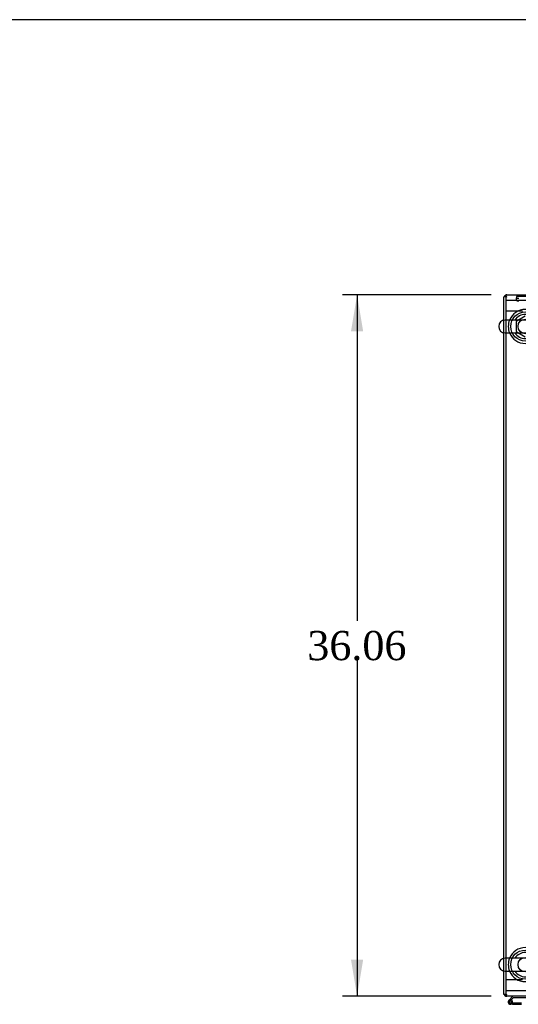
# Model space of a CAD drawing. Header units: inches. Extents: x 1 to 359, y -2 to 239.
# Tile 10 of 18: x 77 to 103, y 188 to 239. Entities that reach past the tile are written whole.
import ezdxf
from ezdxf.enums import TextEntityAlignment as Align
from ezdxf.lldxf.tags import DXFTag

# ---------------------------------------------------------------- set-up
doc = ezdxf.new("R2010")
doc.units = ezdxf.units.IN
doc.header["$MEASUREMENT"] = 0
for name, color, linetype in [('COM53964-5', 7, 'Continuous'), ('COM54746-60', 7, 'Continuous'), ('COM56676-2', 7, 'Continuous'), ('COM70449-6', 7, 'Continuous'), ('COM70838', 7, 'Continuous'), ('COM71197-3', 7, 'Continuous'), ('Default', 7, 'Continuous'), ('NTS18024', 7, 'Continuous'), ('SCS86414', 7, 'Continuous'), ('WAF25377', 7, 'Continuous'), ('WAM254785', 7, 'Continuous')]:
    doc.layers.add(name, color=color, linetype=linetype)
doc.styles.add('SEACAD_Times_New_Roman', font='times.ttf')
tags = doc.linetypes.add('HIDDEN2', pattern=[0.1875, 0.125, -0.0625]).pattern_tags.tags
tags[6:7] = [DXFTag(74, 4), DXFTag(75, 0), DXFTag(340, '0'), DXFTag(46, 0.0), DXFTag(50, 0.0), DXFTag(44, 0.0), DXFTag(45, 0.0)]
tags[4:5] = [DXFTag(74, 4), DXFTag(75, 0), DXFTag(340, '0'), DXFTag(46, 0.0), DXFTag(50, 0.0), DXFTag(44, 0.0), DXFTag(45, 0.0)]
doc.dimstyles.new('HAMMOND_(STH_-_300x200)', dxfattribs={"dimtxt": 1.5, "dimasz": 1.875, "dimexe": 0.75, "dimexo": 0.75, "dimgap": 0.375, "dimtad": 0, "dimtih": 1, "dimtoh": 1, "dimzin": 0, "dimdsep": 46, "dimtxsty": 'SEACAD_Times_New_Roman', "dimblk1": '_SE_FILLED', "dimblk2": '_SE_FILLED', "dimsah": 1, "dimcen": 0.75, "dimadec": 0, "dimazin": 0, "dimtfac": 0.8, "dimtofl": 0, "dimtmove": 0, "dimatfit": 3, "dimfxl": 1, "dimtolj": 1, "dimtzin": 0, "dimarcsym": 0})

# ---------------------------------------------------------------- blocks, each defined once
blk = doc.blocks.new('SE1')
at = {"layer": 'COM53964-5', "color": 7, "linetype": 'HIDDEN2'}
for p, q in [((102.507, 223.879), (102.369, 223.879)), ((103.231, 223.879), (102.507, 223.879)), ((102.507, 189.504), (102.369, 189.504)), ((103.231, 189.504), (102.507, 189.504))]:
    blk.add_line(p, q, dxfattribs=at)
at = {"layer": 'COM54746-60', "color": 7, "linetype": 'Continuous'}
for p, q in [((102.734, 188.662), (102.522, 188.45)), ((102.538, 188.376), (102.538, 188.351)), ((102.586, 188.426), (102.759, 188.6)), ((102.613, 188.426), (102.588, 188.426)), ((102.663, 188.351), (102.663, 188.376)), ((102.718, 188.364), (102.663, 188.364)), ((102.759, 188.6), (103.453, 188.6)), ((102.588, 188.301), (102.613, 188.301)), ((102.717, 188.247), (102.601, 188.247)), ((102.717, 188.309), (102.704, 188.309)), ((103.181, 188.309), (102.717, 188.309)), ((102.717, 188.309), (102.717, 188.247)), ((102.717, 188.247), (103.181, 188.247))]:
    blk.add_line(p, q, dxfattribs=at)
at = {"layer": 'COM54746-60', "color": 7, "linetype": 'HIDDEN2'}
for p, q in [((102.565, 188.405), (102.586, 188.426)), ((102.663, 188.364), (102.656, 188.364)), ((102.656, 188.359), (102.717, 188.353)), ((102.704, 188.309), (102.601, 188.309))]:
    blk.add_line(p, q, dxfattribs=at)
at = {"layer": 'COM54746-60', "color": 7, "linetype": 'Continuous'}
for centre, radius, start, end in [((102.601, 188.364), 0.117, 132.392, 0), ((102.588, 188.376), 0.05, 90, 180), ((102.588, 188.351), 0.05, 180, 270), ((102.613, 188.376), 0.05, 0, 90), ((102.613, 188.351), 0.05, 270, 0), ((102.601, 188.364), 0.117, 0, 72.9726)]:
    blk.add_arc(centre, radius, start, end, dxfattribs=at)
at = {"layer": 'COM54746-60', "color": 7, "linetype": 'HIDDEN2'}
for radius, start, end in [(0.117, 72.9726, 132.392), (0.055, 131.1959, 0), (0.055, 0, 131.1959)]:
    blk.add_arc((102.601, 188.364), radius, start, end, dxfattribs=at)
at = {"layer": 'COM56676-2', "color": 7, "linetype": 'HIDDEN2'}
for p, q in [((102.554, 224.442), (102.369, 224.442)), ((104.184, 224.442), (102.554, 224.442)), ((102.554, 188.942), (102.369, 188.942)), ((104.184, 188.942), (102.554, 188.942))]:
    blk.add_line(p, q, dxfattribs=at)
at = {"layer": 'COM70449-6', "color": 7, "linetype": 'Continuous'}
for p, q in [((102.369, 224.722), (138.239, 224.722)), ((102.369, 224.722), (102.369, 224.579)), ((102.369, 224.579), (102.369, 223.429)), ((102.369, 222.766), (102.369, 190.617)), ((102.369, 189.954), (102.369, 188.805)), ((102.369, 188.805), (102.369, 188.662)), ((138.239, 188.662), (102.369, 188.662))]:
    blk.add_line(p, q, dxfattribs=at)
at = {"layer": 'COM70449-6', "color": 7, "linetype": 'HIDDEN2'}
for p, q in [((102.369, 223.429), (102.369, 222.766)), ((102.369, 190.617), (102.369, 189.954))]:
    blk.add_line(p, q, dxfattribs=at)
for centre in [(103.369, 223.098), (103.369, 190.286)]:
    blk.add_circle(centre, 0.375, dxfattribs=at)
at = {"layer": 'COM70838', "color": 7, "linetype": 'HIDDEN2'}
for p, q in [((104.164, 224.646), (102.919, 224.646)), ((102.919, 224.646), (102.919, 224.564)), ((102.919, 224.438), (102.919, 224.564))]:
    blk.add_line(p, q, dxfattribs=at)
for centre, major_axis, start_param, end_param in [((103.044, 224.564), (-0.125, 0), 0, 1.570796), ((103.044, 224.438), (0.125, 0), 3.141593, 4.712389)]:
    blk.add_ellipse(centre, major_axis=major_axis, ratio=0.145455, start_param=start_param, end_param=end_param, dxfattribs=at)
at = {"layer": 'COM71197-3', "color": 7, "linetype": 'Continuous'}
for p, q in [((102.274, 223.423), (102.274, 224.627)), ((102.369, 224.627), (102.274, 224.627)), ((102.274, 190.611), (102.274, 222.772)), ((102.274, 188.757), (102.274, 189.96)), ((102.369, 188.757), (102.274, 188.757))]:
    blk.add_line(p, q, dxfattribs=at)
at = {"layer": 'COM71197-3', "color": 7, "linetype": 'HIDDEN2'}
for p, q in [((102.274, 222.772), (102.274, 223.423)), ((102.274, 189.96), (102.274, 190.611))]:
    blk.add_line(p, q, dxfattribs=at)
at = {"layer": 'COM71197-3', "color": 7, "linetype": 'Continuous'}
for centre, start, end in [((102.417, 224.579), 109.6129, 160.3871), ((102.417, 188.805), 199.6129, 250.3871)]:
    blk.add_arc(centre, 0.143, start, end, dxfattribs=at)
at = {"layer": 'COM71197-3', "color": 7, "linetype": 'HIDDEN2'}
for centre, radius, start, end in [((102.417, 224.579), 0.143, 90, 109.6129), ((102.417, 224.579), 0.048, 90, 180), ((102.417, 188.805), 0.048, 180, 270), ((102.417, 188.805), 0.143, 250.3871, 270)]:
    blk.add_arc(centre, radius, start, end, dxfattribs=at)
at = {"layer": 'NTS18024', "color": 7, "linetype": 'HIDDEN2'}
for p, q in [((103.364, 223.635), (102.904, 223.361)), ((102.904, 223.361), (102.904, 222.835)), ((102.904, 222.835), (103.369, 222.563))]:
    blk.add_line(p, q, dxfattribs=at)
at = {"layer": 'SCS86414', "color": 7, "linetype": 'Continuous'}
for p, q in [((104.405, 223.429), (102.333, 223.429)), ((102.333, 222.766), (104.405, 222.766)), ((104.405, 190.617), (102.333, 190.617)), ((102.333, 189.954), (104.405, 189.954))]:
    blk.add_line(p, q, dxfattribs=at)
for centre, radius, start, end in [((102.333, 223.098), 0.331, 90, 270), ((103.369, 223.098), 0.625, 32.0055, 147.9945), ((103.369, 223.098), 0.625, 212.0055, 327.9945), ((103.369, 190.286), 0.625, 32.0055, 147.9945), ((102.333, 190.286), 0.331, 90, 270), ((103.369, 190.286), 0.625, 212.0055, 327.9945)]:
    blk.add_arc(centre, radius, start, end, dxfattribs=at)
at = {"layer": 'WAF25377', "color": 7, "linetype": 'Continuous'}
for centre, start, end in [((103.369, 223.098), 22.2452, 157.7548), ((103.369, 223.098), 202.2452, 337.7548), ((103.369, 190.286), 22.2452, 157.7548), ((103.369, 190.286), 202.2452, 337.7548)]:
    blk.add_arc(centre, 0.875, start, end, dxfattribs=at)
at = {"layer": 'WAF25377', "color": 7, "linetype": 'HIDDEN2'}
for centre in [(103.369, 223.098), (103.369, 190.286)]:
    blk.add_arc(centre, 0.875, 157.7548, 202.2452, dxfattribs=at)
at = {"layer": 'WAM254785', "color": 7, "linetype": 'HIDDEN2'}
for centre in [(103.369, 223.098), (103.369, 190.286)]:
    blk.add_circle(centre, 0.75, dxfattribs=at)
blk = doc.blocks.new('DMBLK4424')
at = {"layer": 'Default', "linetype": 'Continuous'}
for points in [[(94.411, 222.847), (95.036, 222.847), (94.724, 224.722)], [(94.411, 190.537), (94.724, 188.662), (95.036, 190.537)]]:
    blk.add_hatch(color=7, dxfattribs=at).paths.add_polyline_path(points)
at = {"layer": 'Default', "color": 7, "linetype": 'Continuous'}
for p, q in [((101.619, 224.722), (93.974, 224.722)), ((94.724, 224.722), (94.724, 207.967)), ((94.724, 205.942), (94.724, 188.662)), ((101.619, 188.662), (93.974, 188.662))]:
    blk.add_line(p, q, dxfattribs=at)
at = {"layer": 'Default', "color": 7, "linetype": 'Continuous', "style": 'SEACAD_Times_New_Roman'}
blk.add_text('36.06', height=1.5, dxfattribs=at).set_placement((92.164, 207.442), align=Align.TOP_LEFT)
blk = doc.blocks.new('_SE_FILLED')
at = {"color": 0}
blk.add_line((0, 0), (-1, 0), dxfattribs=at)
blk.add_solid([(0, 0), (-1, -0.1665), (-1, 0.1665), (0, 0)], dxfattribs=at)
blk = doc.blocks.new('BORDER')
at = {"layer": 'Default', "color": 7, "linetype": 'Continuous'}
blk.add_line((0, 27.86), (-41.86, 27.86), dxfattribs=at)

msp = doc.modelspace()

# ---------------------------------------------------------------- block references
at = {"layer": 'Default', "color": 7, "xscale": 8.55, "yscale": 8.55, "zscale": 8.55}
msp.add_blockref('BORDER', (359.223, 0.67), dxfattribs=at)
at = {"layer": 'Default'}
msp.add_blockref('SE1', (0, 0), dxfattribs=at)

# ---------------------------------------------------------------- dimensions: what is measured, and where the dimension line sits
at = {"layer": 'Default', "color": 7, "linetype": 'Continuous'}
dim = msp.add_linear_dim(base=(94.724, 224.722), p1=(102.369, 224.722), p2=(102.369, 188.662), angle=270, text='\\A1;<>', dimstyle='HAMMOND_(STH_-_300x200)', dxfattribs=at)
dim.commit()
dim.dimension.update_dxf_attribs({"geometry": 'DMBLK4424', "text_midpoint": (94.724, 206.692), "dimtype": 161})

doc.saveas('drawing.dxf')
